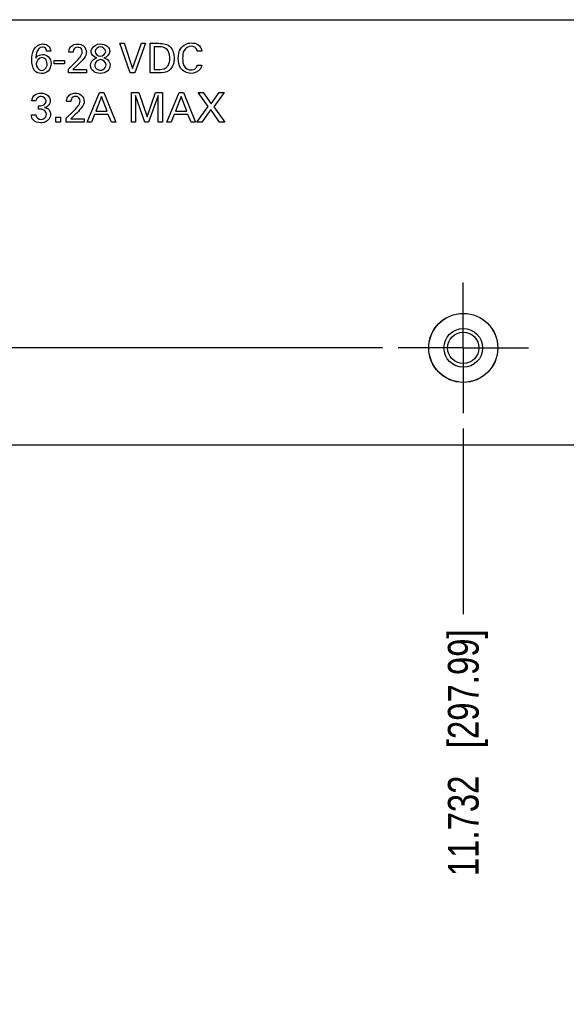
# Model space of a CAD drawing. Header units: inches. Extents: x 0 to 34, y 0 to 22.
# Tile 18 of 56: x 8.6 to 10.8, y 12.4 to 16.4. Entities that reach past the tile are written whole.
import ezdxf

# ---------------------------------------------------------------- set-up
doc = ezdxf.new("R2010")
doc.units = ezdxf.units.IN
doc.header["$LTSCALE"] = 1.87
doc.header["$MEASUREMENT"] = 0
doc.linetypes.add('CENTER', pattern=[0.6, 0.375, -0.075, 0.075, -0.075])
doc.layers.get('0').update_dxf_attribs({"linetype": 'CONTINUOUS'})
doc.layers.add('02___PRT_ALL_AXES', color=7, linetype='CONTINUOUS')
doc.layers.add('DIMENSIONS', color=7, linetype='CONTINUOUS')
doc.styles.get("Standard").update_dxf_attribs({"font": 'txt', "width": 0.8})
doc.dimstyles.new('DIMSTYLE_2', dxfattribs={"dimtxt": 0.125, "dimasz": 0.18, "dimexe": 0.125, "dimexo": 0.0625, "dimgap": 0.03125, "dimtad": 0, "dimtih": 1, "dimtoh": 1, "dimdec": 3, "dimzin": 4, "dimdsep": 46, "dimtxsty": 'STANDARD', "dimblk": '_FILLED', "dimblk1": '_FILLED', "dimblk2": '_FILLED', "dimcen": 0.09, "dimadec": 0, "dimazin": 0, "dimtp": 0.001, "dimtm": 0.001, "dimtfac": 1, "dimtdec": 3, "dimtofl": 0, "dimtmove": 0, "dimatfit": 3, "dimldrblk": '_FILLED', "dimfxl": 1, "dimtolj": 1, "dimtzin": 4, "dimarcsym": 0})

# ---------------------------------------------------------------- blocks, each defined once
blk = doc.blocks.new('*D37')
at = {"layer": 'DIMENSIONS', "color": 2, "linetype": 'CONTINUOUS'}
blk.add_line((10.3733, 14.6969), (10.3733, 13.9424), dxfattribs=at)
at = {"layer": 'DIMENSIONS', "color": 2, "linetype": 'CONTINUOUS', "insert": (10.3108, 13.8799), "char_height": 0.125, "width": 1.525, "attachment_point": 3, "rotation": 90, "line_spacing_factor": 0.9}
blk.add_mtext('11.732{\\Ftxt.shx;\\W1.000000;\\H0.125000; }[297.99]', dxfattribs=at)
blk = doc.blocks.new('_FILLED')
at = {"color": 0, "linetype": 'BYBLOCK'}
blk.add_solid([(0, 0), (-1, 0.174), (-1, -0.174)], dxfattribs=at)
blk = doc.blocks.new('*D38')
at = {"layer": 'DIMENSIONS', "color": 2, "linetype": 'CONTINUOUS'}
blk.add_line((6.4403, 15.718), (6.4403, 13.9424), dxfattribs=at)
at = {"layer": 'DIMENSIONS', "color": 2, "linetype": 'CONTINUOUS', "insert": (6.3778, 13.8799), "char_height": 0.125, "width": 1.525, "attachment_point": 3, "rotation": 90, "line_spacing_factor": 0.9}
blk.add_mtext('15.665{\\Ftxt.shx;\\W1.000000;\\H0.125000; }[397.89]', dxfattribs=at)
blk = doc.blocks.new('*D39')
at = {"layer": 'DIMENSIONS', "color": 2, "linetype": 'CONTINUOUS'}
blk.add_line((7.1048, 15.8239), (7.1048, 13.9424), dxfattribs=at)
at = {"layer": 'DIMENSIONS', "color": 2, "linetype": 'CONTINUOUS', "insert": (7.0423, 13.8799), "char_height": 0.125, "width": 1.525, "attachment_point": 3, "rotation": 90, "line_spacing_factor": 0.9}
blk.add_mtext('15.001{\\Ftxt.shx;\\W1.000000;\\H0.125000; }[381.01]', dxfattribs=at)
blk = doc.blocks.new('*D40')
at = {"layer": 'DIMENSIONS', "color": 2, "linetype": 'CONTINUOUS'}
blk.add_line((4.2263, 14.6804), (4.2263, 13.9424), dxfattribs=at)
at = {"layer": 'DIMENSIONS', "color": 2, "linetype": 'CONTINUOUS', "insert": (4.1638, 13.8799), "char_height": 0.125, "width": 1.525, "attachment_point": 3, "rotation": 90, "line_spacing_factor": 0.9}
blk.add_mtext('17.879{\\Ftxt.shx;\\W1.000000;\\H0.125000; }[454.13]', dxfattribs=at)
blk = doc.blocks.new('*D45')
at = {"layer": 'DIMENSIONS', "color": 2, "linetype": 'CONTINUOUS'}
blk.add_line((10.0453, 15.0249), (2.5365, 15.0249), dxfattribs=at)
at = {"layer": 'DIMENSIONS', "color": 2, "linetype": 'CONTINUOUS', "insert": (2.474, 15.0874), "char_height": 0.125, "width": 1.225, "attachment_point": 3, "line_spacing_factor": 0.9}
blk.add_mtext('.395{\\Ftxt.shx;\\W1.000000;\\H0.125000; }[10.03]', dxfattribs=at)

msp = doc.modelspace()

# ---------------------------------------------------------------- linework, layer by layer
at = {"color": 7, "linetype": 'CONTINUOUS'}
for p, q in [((7.2703, 16.3599), (17.2727, 16.3599)), ((21.9178, 14.6299), (3.2928, 14.6299))]:
    msp.add_line(p, q, dxfattribs=at)
at = {"color": 40, "linetype": 'CONTINUOUS'}
for p, q in [((9.0186, 16.1435), (8.9758, 16.2638)), ((8.9758, 16.2638), (8.9943, 16.2638)), ((8.9943, 16.2638), (9.0284, 16.161)), ((9.0284, 16.161), (9.0644, 16.2638)), ((9.0812, 16.2638), (9.0369, 16.1435)), ((9.0644, 16.2638), (9.0812, 16.2638)), ((9.0993, 16.1435), (9.0993, 16.2638)), ((9.0993, 16.2638), (9.1341, 16.2638)), ((8.6952, 16.2315), (8.6781, 16.2315)), ((8.7864, 16.2273), (8.7689, 16.2273)), ((9.1159, 16.2499), (9.1159, 16.1572)), ((9.1359, 16.2499), (9.1159, 16.2499)), ((9.3099, 16.2313), (9.2921, 16.2313)), ((8.7099, 16.181), (8.7099, 16.1936)), ((8.7099, 16.1936), (8.7518, 16.1936)), ((8.7518, 16.181), (8.7099, 16.181)), ((8.7518, 16.1936), (8.7518, 16.181)), ((8.7673, 16.1587), (8.7974, 16.1883)), ((8.7673, 16.1435), (8.7673, 16.1587)), ((8.8406, 16.1435), (8.7673, 16.1435)), ((8.8059, 16.1758), (8.7858, 16.1567)), ((8.7858, 16.1567), (8.8406, 16.1567)), ((8.8406, 16.1567), (8.8406, 16.1435)), ((9.0369, 16.1435), (9.0186, 16.1435)), ((9.1331, 16.1435), (9.0993, 16.1435)), ((9.1159, 16.1572), (9.1323, 16.1572)), ((9.2912, 16.1752), (9.3096, 16.1752)), ((8.8434, 15.9435), (8.8941, 16.0638)), ((8.8941, 16.0638), (8.9119, 16.0638)), ((8.9119, 16.0638), (8.9606, 15.9435)), ((9.0236, 15.9435), (9.0236, 16.0638)), ((9.0236, 16.0638), (9.0531, 16.0638)), ((9.0531, 16.0638), (9.0871, 15.9647)), ((9.0871, 15.9647), (9.1219, 16.0638)), ((9.1219, 16.0638), (9.1494, 16.0638)), ((9.1494, 16.0638), (9.1494, 15.9435)), ((9.1674, 15.9435), (9.2181, 16.0638)), ((9.2181, 16.0638), (9.2359, 16.0638)), ((9.2359, 16.0638), (9.2845, 15.9435)), ((9.3361, 16.0065), (9.2944, 16.0638)), ((9.2944, 16.0638), (9.3158, 16.0638)), ((9.3158, 16.0638), (9.3482, 16.0175)), ((9.3482, 16.0175), (9.3807, 16.0638)), ((9.4009, 16.0638), (9.3581, 16.0061)), ((9.3807, 16.0638), (9.4009, 16.0638)), ((8.6353, 16.0295), (8.6184, 16.0295)), ((8.7773, 16.0273), (8.7598, 16.0273)), ((8.9022, 16.0473), (8.8789, 15.9883)), ((8.9244, 15.9883), (8.9022, 16.0473)), ((9.0398, 16.0511), (9.0398, 15.9435)), ((9.0777, 15.9435), (9.0398, 16.0511)), ((9.133, 16.0518), (9.0936, 15.9435)), ((9.133, 15.9435), (9.133, 16.0518)), ((9.2262, 16.0473), (9.2029, 15.9883)), ((9.2484, 15.9883), (9.2262, 16.0473)), ((8.6458, 15.996), (8.6458, 16.0095)), ((8.7581, 15.9587), (8.7883, 15.9883)), ((8.8789, 15.9883), (8.9244, 15.9883)), ((9.2029, 15.9883), (9.2484, 15.9883)), ((9.2894, 15.9435), (9.3361, 16.0065)), ((9.3462, 15.9951), (9.3096, 15.9435)), ((9.382, 15.9435), (9.3462, 15.9951)), ((9.3581, 16.0061), (9.403, 15.9435)), ((8.6166, 15.9732), (8.6343, 15.9732)), ((8.7164, 15.9435), (8.7164, 15.9635)), ((8.7164, 15.9635), (8.7349, 15.9635)), ((8.7349, 15.9435), (8.7164, 15.9435)), ((8.7349, 15.9635), (8.7349, 15.9435)), ((8.7581, 15.9435), (8.7581, 15.9587)), ((8.8314, 15.9435), (8.7581, 15.9435)), ((8.7967, 15.9758), (8.7766, 15.9567)), ((8.7766, 15.9567), (8.8314, 15.9567)), ((8.8314, 15.9567), (8.8314, 15.9435)), ((8.8606, 15.9435), (8.8434, 15.9435)), ((8.8736, 15.9748), (8.8606, 15.9435)), ((8.9294, 15.9748), (8.8736, 15.9748)), ((8.9424, 15.9435), (8.9294, 15.9748)), ((8.9606, 15.9435), (8.9424, 15.9435)), ((9.0398, 15.9435), (9.0236, 15.9435)), ((9.0936, 15.9435), (9.0777, 15.9435)), ((9.1494, 15.9435), (9.133, 15.9435)), ((9.1846, 15.9435), (9.1674, 15.9435)), ((9.1976, 15.9748), (9.1846, 15.9435)), ((9.2534, 15.9748), (9.1976, 15.9748)), ((9.2664, 15.9435), (9.2534, 15.9748)), ((9.2845, 15.9435), (9.2664, 15.9435)), ((9.3096, 15.9435), (9.2894, 15.9435)), ((9.403, 15.9435), (9.382, 15.9435))]:
    msp.add_line(p, q, dxfattribs=at)
at = {"color": 7, "linetype": 'CONTINUOUS'}
for radius in [0.1402, 0.0787, 0.0636]:
    msp.add_circle((10.3733, 15.0249), radius, dxfattribs=at)
at = {"color": 40, "linetype": 'CONTINUOUS'}
for points, knots in [([(8.6188, 16.196), (8.6188, 16.2102), (8.6195, 16.2399), (8.6474, 16.2611), (8.6614, 16.2611)], [0, 0, 0, 0, 0.504327, 1, 1, 1, 1]), ([(8.6614, 16.2611), (8.6648, 16.2611), (8.6749, 16.2602), (8.6845, 16.255), (8.6891, 16.2501)], [0, 0, 0, 0, 0.336973, 1, 1, 1, 1]), ([(8.8046, 16.2609), (8.8131, 16.2609), (8.8328, 16.2567), (8.8402, 16.2368), (8.8402, 16.2273)], [0, 0, 0, 0, 0.474208, 1, 1, 1, 1]), ([(8.8596, 16.23), (8.8596, 16.2331), (8.8622, 16.2505), (8.8829, 16.2614), (8.8969, 16.2614)], [0, 0, 0, 0, 0.182701, 1, 1, 1, 1]), ([(8.8969, 16.2614), (8.9068, 16.2614), (8.9266, 16.2576), (8.9352, 16.2387), (8.9352, 16.2306)], [0, 0, 0, 0, 0.550161, 1, 1, 1, 1]), ([(9.2141, 16.2023), (9.2141, 16.2164), (9.2185, 16.2488), (9.2508, 16.2654), (9.2667, 16.2654)], [0, 0, 0, 0, 0.469723, 1, 1, 1, 1]), ([(9.2667, 16.2654), (9.2761, 16.2654), (9.2972, 16.2622), (9.3091, 16.2418), (9.3099, 16.2313)], [0, 0, 0, 0, 0.469039, 1, 1, 1, 1]), ([(8.6606, 16.2486), (8.6492, 16.2486), (8.6355, 16.2275), (8.6354, 16.2103), (8.6351, 16.2036)], [0, 0, 0, 0, 0.629474, 1, 1, 1, 1]), ([(8.6781, 16.2315), (8.678, 16.2343), (8.6768, 16.2436), (8.6666, 16.2486), (8.6606, 16.2486)], [0, 0, 0, 0, 0.322236, 1, 1, 1, 1]), ([(8.7689, 16.2273), (8.7691, 16.2337), (8.771, 16.2435), (8.7773, 16.2507), (8.7796, 16.2526)], [0, 0, 0, 0, 0.680302, 1, 1, 1, 1]), ([(8.8053, 16.2475), (8.8016, 16.2475), (8.7906, 16.2459), (8.7864, 16.2338), (8.7864, 16.2273)], [0, 0, 0, 0, 0.362831, 1, 1, 1, 1]), ([(8.8237, 16.2286), (8.8237, 16.2349), (8.8188, 16.2461), (8.8086, 16.2475), (8.8053, 16.2475)], [0, 0, 0, 0, 0.650869, 1, 1, 1, 1]), ([(8.8402, 16.2273), (8.8402, 16.2255), (8.84, 16.2147), (8.8327, 16.2055), (8.8272, 16.1985)], [0, 0, 0, 0, 0.167771, 1, 1, 1, 1]), ([(9.1796, 16.202), (9.1796, 16.204), (9.179, 16.217), (9.1754, 16.2312), (9.1679, 16.2395)], [0, 0, 0, 0, 0.152018, 1, 1, 1, 1]), ([(9.2661, 16.2521), (9.2551, 16.2521), (9.2327, 16.2368), (9.2319, 16.2134), (9.2319, 16.2025)], [0, 0, 0, 0, 0.499749, 1, 1, 1, 1]), ([(9.2921, 16.2313), (9.2918, 16.233), (9.2899, 16.2445), (9.2759, 16.2521), (9.2661, 16.2521)], [0, 0, 0, 0, 0.148056, 1, 1, 1, 1]), ([(8.6351, 16.2036), (8.6362, 16.2052), (8.642, 16.2138), (8.6534, 16.2183), (8.6619, 16.2183)], [0, 0, 0, 0, 0.181254, 1, 1, 1, 1]), ([(8.6967, 16.1813), (8.6967, 16.1705), (8.6892, 16.1483), (8.6673, 16.141), (8.6577, 16.141)], [0, 0, 0, 0, 0.530789, 1, 1, 1, 1]), ([(8.6807, 16.1798), (8.6807, 16.1881), (8.6762, 16.203), (8.6632, 16.2055), (8.6592, 16.2055)], [0, 0, 0, 0, 0.678679, 1, 1, 1, 1]), ([(8.6619, 16.2183), (8.6706, 16.2183), (8.6907, 16.2116), (8.6967, 16.1912), (8.6967, 16.1813)], [0, 0, 0, 0, 0.469825, 1, 1, 1, 1]), ([(8.9117, 16.2045), (8.914, 16.2039), (8.9268, 16.2005), (8.9369, 16.1862), (8.9369, 16.1753)], [0, 0, 0, 0, 0.179902, 1, 1, 1, 1]), ([(9.1637, 16.1638), (9.1673, 16.1665), (9.177, 16.1773), (9.1796, 16.1923), (9.1796, 16.202)], [0, 0, 0, 0, 0.313061, 1, 1, 1, 1]), ([(9.1974, 16.2026), (9.1974, 16.1967), (9.1958, 16.1788), (9.1869, 16.1609), (9.1774, 16.1533)], [0, 0, 0, 0, 0.326923, 1, 1, 1, 1]), ([(9.2646, 16.1417), (9.2491, 16.1417), (9.2178, 16.1578), (9.2141, 16.1889), (9.2141, 16.2023)], [0, 0, 0, 0, 0.536054, 1, 1, 1, 1]), ([(9.2319, 16.2025), (9.2319, 16.1916), (9.2329, 16.1683), (9.2555, 16.1553), (9.2659, 16.1553)], [0, 0, 0, 0, 0.51227, 1, 1, 1, 1]), ([(8.6584, 16.1537), (8.6667, 16.1537), (8.6796, 16.1632), (8.6807, 16.1758), (8.6807, 16.1798)], [0, 0, 0, 0, 0.669525, 1, 1, 1, 1]), ([(8.8741, 16.1758), (8.8741, 16.1683), (8.882, 16.156), (8.8936, 16.1547), (8.8973, 16.1547)], [0, 0, 0, 0, 0.672908, 1, 1, 1, 1]), ([(8.8973, 16.1547), (8.9011, 16.1547), (8.913, 16.1559), (8.9202, 16.1688), (8.9202, 16.1763)], [0, 0, 0, 0, 0.338311, 1, 1, 1, 1]), ([(8.9369, 16.1753), (8.9369, 16.1671), (8.9293, 16.147), (8.9081, 16.1415), (8.8973, 16.1415)], [0, 0, 0, 0, 0.430774, 1, 1, 1, 1]), ([(9.3096, 16.1752), (9.309, 16.1698), (9.3027, 16.1498), (9.2792, 16.1417), (9.2646, 16.1417)], [0, 0, 0, 0, 0.268403, 1, 1, 1, 1]), ([(8.6184, 16.0295), (8.6188, 16.0397), (8.6297, 16.0584), (8.6483, 16.061), (8.6558, 16.061)], [0, 0, 0, 0, 0.578759, 1, 1, 1, 1]), ([(8.6558, 16.061), (8.6657, 16.061), (8.6853, 16.0563), (8.6934, 16.0376), (8.6934, 16.0298)], [0, 0, 0, 0, 0.559057, 1, 1, 1, 1]), ([(8.7954, 16.061), (8.8039, 16.061), (8.8236, 16.0567), (8.8311, 16.0368), (8.8311, 16.0273)], [0, 0, 0, 0, 0.474202, 1, 1, 1, 1]), ([(8.6563, 16.0476), (8.6494, 16.0476), (8.638, 16.0427), (8.6356, 16.0325), (8.6353, 16.0295)], [0, 0, 0, 0, 0.688451, 1, 1, 1, 1]), ([(8.6458, 16.0095), (8.6554, 16.0086), (8.673, 16.0112), (8.6766, 16.0256), (8.6766, 16.0295)], [0, 0, 0, 0, 0.714562, 1, 1, 1, 1]), ([(8.6934, 16.0298), (8.6934, 16.0213), (8.6864, 16.0079), (8.6743, 16.0035), (8.6704, 16.0026)], [0, 0, 0, 0, 0.679529, 1, 1, 1, 1]), ([(8.7598, 16.0273), (8.76, 16.0337), (8.7618, 16.0435), (8.7682, 16.0507), (8.7704, 16.0526)], [0, 0, 0, 0, 0.680302, 1, 1, 1, 1]), ([(8.7961, 16.0475), (8.7924, 16.0475), (8.7814, 16.0459), (8.7773, 16.0338), (8.7773, 16.0273)], [0, 0, 0, 0, 0.362831, 1, 1, 1, 1]), ([(8.8146, 16.0286), (8.8146, 16.0349), (8.8097, 16.0461), (8.7994, 16.0475), (8.7961, 16.0475)], [0, 0, 0, 0, 0.65087, 1, 1, 1, 1]), ([(8.8311, 16.0273), (8.8311, 16.0255), (8.8308, 16.0147), (8.8236, 16.0055), (8.8181, 15.9985)], [0, 0, 0, 0, 0.167786, 1, 1, 1, 1]), ([(8.6704, 16.0026), (8.6755, 16.0019), (8.6889, 15.9976), (8.6951, 15.9829), (8.6951, 15.9747)], [0, 0, 0, 0, 0.381703, 1, 1, 1, 1]), ([(8.6951, 15.9747), (8.6951, 15.9619), (8.6799, 15.9427), (8.661, 15.9407), (8.6551, 15.9407)], [0, 0, 0, 0, 0.681919, 1, 1, 1, 1]), ([(8.6554, 15.9543), (8.6589, 15.9543), (8.6702, 15.9554), (8.6784, 15.9673), (8.6784, 15.9748)], [0, 0, 0, 0, 0.318922, 1, 1, 1, 1])]:
    msp.add_open_spline(points, degree=3, knots=knots, dxfattribs=at)
for points in [[(8.7796, 16.2526), (8.7863, 16.2583), (8.7958, 16.2609), (8.8046, 16.2609)], [(9.1341, 16.2638), (9.1511, 16.2638), (9.1716, 16.2611), (9.1826, 16.2481)], [(8.6891, 16.2501), (8.6933, 16.2451), (8.695, 16.238), (8.6952, 16.2315)], [(8.8152, 16.2081), (8.8196, 16.2141), (8.8237, 16.2212), (8.8237, 16.2286)], [(8.8828, 16.2043), (8.8715, 16.2068), (8.8596, 16.2184), (8.8596, 16.23)], [(8.8976, 16.2491), (8.888, 16.2491), (8.8758, 16.2399), (8.8758, 16.2303)], [(8.8758, 16.2303), (8.8758, 16.2209), (8.8876, 16.2116), (8.8971, 16.2116)], [(8.8971, 16.2116), (8.9067, 16.2116), (8.9192, 16.2206), (8.9192, 16.2303)], [(8.9192, 16.2303), (8.9192, 16.2399), (8.9071, 16.2491), (8.8976, 16.2491)], [(8.9352, 16.2306), (8.9352, 16.2189), (8.9233, 16.2066), (8.9117, 16.2045)], [(9.1679, 16.2395), (9.1604, 16.2478), (9.1471, 16.2499), (9.1359, 16.2499)], [(9.1826, 16.2481), (9.1929, 16.236), (9.1974, 16.2186), (9.1974, 16.2026)], [(8.6293, 16.1535), (8.6205, 16.1652), (8.6188, 16.1814), (8.6188, 16.196)], [(8.6592, 16.2055), (8.6477, 16.2055), (8.6363, 16.1912), (8.6363, 16.1797)], [(8.7974, 16.1883), (8.8038, 16.1945), (8.81, 16.201), (8.8152, 16.2081)], [(8.8272, 16.1985), (8.8208, 16.1904), (8.8133, 16.1832), (8.8059, 16.1758)], [(8.8573, 16.1743), (8.8573, 16.182), (8.8605, 16.1902), (8.8661, 16.1955)], [(8.8661, 16.1955), (8.8705, 16.1999), (8.8768, 16.2024), (8.8828, 16.2043)], [(8.8976, 16.1975), (8.8869, 16.1975), (8.8741, 16.1865), (8.8741, 16.1758)], [(8.9202, 16.1763), (8.9202, 16.1867), (8.9079, 16.1975), (8.8976, 16.1975)], [(8.6577, 16.141), (8.6474, 16.141), (8.6356, 16.1453), (8.6293, 16.1535)], [(8.6363, 16.1797), (8.6363, 16.1683), (8.647, 16.1537), (8.6584, 16.1537)], [(8.8674, 16.1512), (8.8612, 16.1569), (8.8573, 16.1659), (8.8573, 16.1743)], [(8.8973, 16.1415), (8.8868, 16.1415), (8.8751, 16.1441), (8.8674, 16.1512)], [(9.1323, 16.1572), (9.143, 16.1572), (9.1552, 16.1574), (9.1637, 16.1638)], [(9.1774, 16.1533), (9.1658, 16.1437), (9.1482, 16.1435), (9.1331, 16.1435)], [(9.2659, 16.1553), (9.2728, 16.1553), (9.2806, 16.1575), (9.2854, 16.1625)], [(9.2854, 16.1625), (9.2886, 16.1659), (9.2904, 16.1706), (9.2912, 16.1752)], [(8.7704, 16.0526), (8.7771, 16.0583), (8.7866, 16.061), (8.7954, 16.061)], [(8.6766, 16.0295), (8.6766, 16.0385), (8.6653, 16.0476), (8.6563, 16.0476)], [(8.8061, 16.0081), (8.8104, 16.0141), (8.8146, 16.0212), (8.8146, 16.0286)], [(8.6618, 15.9951), (8.6565, 15.9962), (8.6511, 15.9961), (8.6458, 15.996)], [(8.6784, 15.9748), (8.6784, 15.9836), (8.6703, 15.9933), (8.6618, 15.9951)], [(8.7883, 15.9883), (8.7946, 15.9945), (8.8008, 16.001), (8.8061, 16.0081)], [(8.8181, 15.9985), (8.8116, 15.9904), (8.8041, 15.9832), (8.7967, 15.9758)], [(8.6234, 15.9527), (8.6187, 15.9581), (8.6169, 15.966), (8.6166, 15.9732)], [(8.6551, 15.9407), (8.6438, 15.9407), (8.6308, 15.9441), (8.6234, 15.9527)], [(8.6343, 15.9732), (8.6341, 15.9637), (8.646, 15.9543), (8.6554, 15.9543)]]:
    msp.add_open_spline(points, degree=3, dxfattribs=at)
at = {"layer": '02___PRT_ALL_AXES', "color": 7, "linetype": 'CENTER'}
for q in [(10.3733, 15.2904), (10.1078, 15.0249), (10.3733, 14.7594), (10.6388, 15.0249)]:
    msp.add_line((10.3733, 15.0249), q, dxfattribs=at)
at = {"layer": '02___PRT_ALL_AXES', "color": 7, "linetype": 'CONTINUOUS'}
msp.add_circle((10.3733, 15.0249), 0.1405, dxfattribs=at)

# ---------------------------------------------------------------- dimensions: what is measured, and where the dimension line sits
at = {"layer": 'DIMENSIONS', "color": 2, "linetype": 'CONTINUOUS'}
for feature_location, offset, dtype, origin, picture, middle in [((7.1047929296, 15.8239485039), (0, -1.8815548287), 1, (22.1052929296, 15.8864485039), '*D39', (7.1047929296, 13.1173936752)), ((6.4403, 15.718), (0, -1.7756), 1, (22.1053, 15.7805), '*D38', (6.4403, 13.1174)), ((10.0453, 15.0249), (-7.5088, 0), 0, (10.1078, 14.6299), '*D45', (1.8615, 15.0249)), ((4.2263, 14.6804), (0, -0.738), 1, (22.1053, 14.7429), '*D40', (4.2263, 13.1174)), ((10.3733, 14.6969), (0, -0.7545), 1, (22.1053, 14.7594), '*D37', (10.3733, 13.1174))]:
    dim = msp.add_ordinate_dim(feature_location=feature_location, offset=offset, dtype=dtype, origin=origin, dimstyle='DIMSTYLE_2', dxfattribs=at)
    dim.commit()
    dim.dimension.update_dxf_attribs({"geometry": picture, "text_midpoint": middle})

doc.saveas('drawing.dxf')
